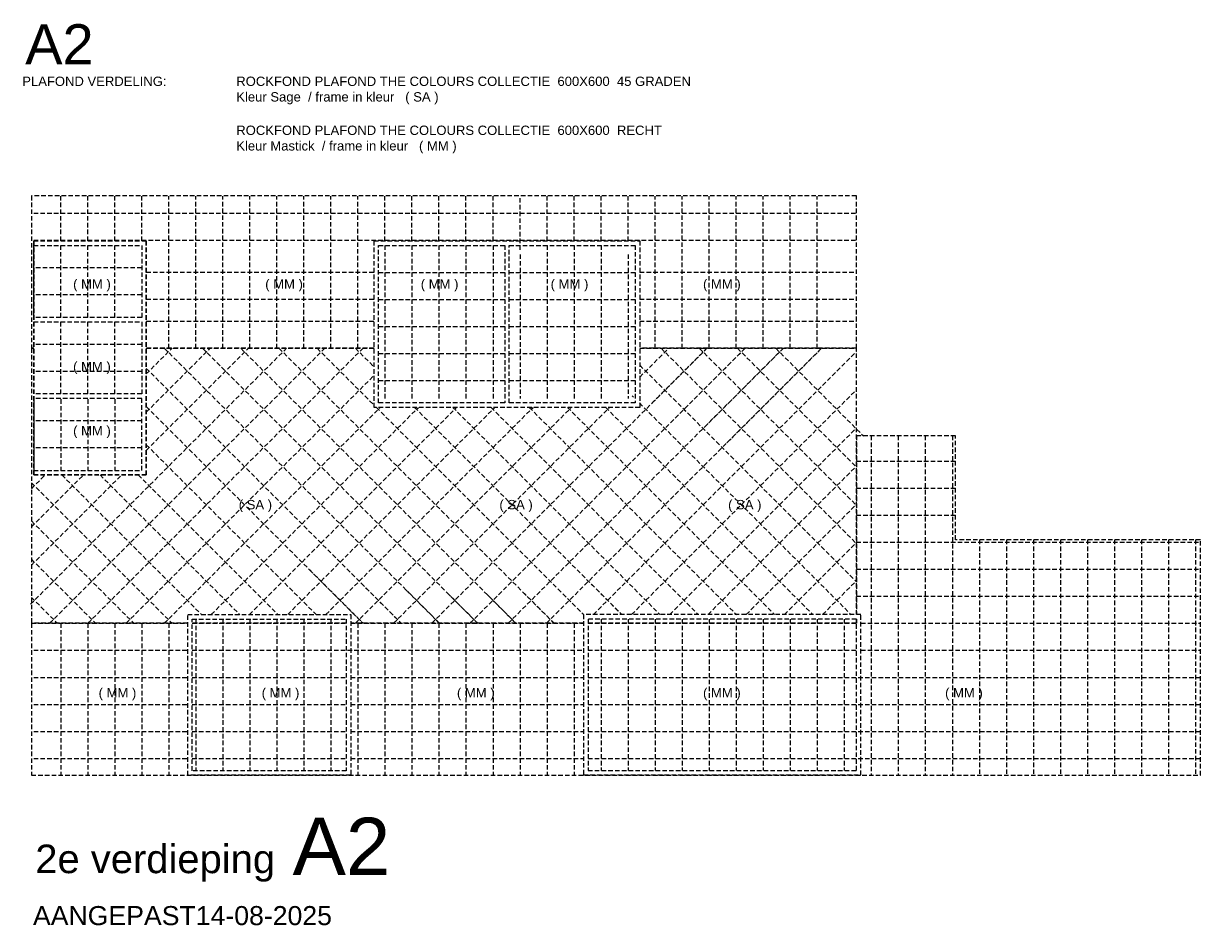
# Model space of a CAD drawing. Header units: millimetres. Extents: x 274596 to 660162, y 141333 to 298920.
# Tile 165 of 165: x 634027 to 660162, y 155298 to 175333. Entities that reach past the tile are written whole.
import ezdxf

# ---------------------------------------------------------------- set-up
doc = ezdxf.new("R2010")
doc.units = ezdxf.units.MM
doc.header["$LTSCALE"] = 400
doc.linetypes.add('HIDDEN', pattern=[0.375, 0.25, -0.125])
doc.layers.add('plafond', color=255, linetype='HIDDEN')
doc.layers.add('plat', color=5, linetype='Continuous')
doc.styles.add('Arial', font='arial.ttf', dxfattribs={"height": 211.666667})

# ---------------------------------------------------------------- blocks, each defined once
blk = doc.blocks.new('plafond a2')
at = {"layer": 'plafond'}
for p, q in [((650, 11870), (650, 12862)), ((1250, 11870), (1250, 12862)), ((1850, 11870), (1850, 12862)), ((2450, 11870), (2450, 12862)), ((3050, 9487), (3050, 12862)), ((3650, 9487), (3650, 12862)), ((4250, 9487), (4250, 12862)), ((4850, 9487), (4850, 12862)), ((5450, 9487), (5450, 12862)), ((6050, 9487), (6050, 12862)), ((6650, 9487), (6650, 12862)), ((7250, 9487), (7250, 12862)), ((7850, 11870), (7850, 12862)), ((8450, 11870), (8450, 12862)), ((9050, 11870), (9050, 12862)), ((9650, 11870), (9650, 12862)), ((10250, 11870), (10250, 12862)), ((10850, 11670), (10850, 12862)), ((11450, 11870), (11450, 12862)), ((12050, 11870), (12050, 12862)), ((12650, 11870), (12650, 12862)), ((13250, 11870), (13250, 12862)), ((13850, 9487), (13850, 12862)), ((14450, 9487), (14450, 12862)), ((15050, 9487), (15050, 12862)), ((15650, 9487), (15650, 12862)), ((16250, 9487), (16250, 12862)), ((16850, 9487), (16850, 12862)), ((17450, 9487), (17450, 12862)), ((50, 12487), (18320, 12487)), ((50, 11887), (18320, 11887)), ((650, 10170), (650, 11770)), ((1250, 10170), (1250, 11770)), ((1850, 10170), (1850, 11770)), ((7850, 11770), (7850, 8370)), ((8450, 11770), (8450, 8370)), ((9050, 11770), (9050, 8370)), ((9650, 11770), (9650, 8370)), ((10250, 11770), (10250, 8370)), ((10610, 11770), (13410, 11770)), ((11450, 11770), (11450, 8370)), ((12050, 11770), (12050, 8370)), ((12650, 11770), (12650, 8370)), ((10850, 11570), (10850, 8370)), ((13250, 11570), (13250, 8370)), ((2450, 11270), (50, 11270)), ((2550, 11175), (7610, 11175)), ((7710, 11170), (10510, 11170)), ((10610, 11170), (13410, 11170)), ((13510, 11175), (18320, 11175)), ((2450, 10670), (50, 10670)), ((2550, 10575), (7610, 10575)), ((7710, 10570), (10510, 10570)), ((10610, 10570), (13410, 10570)), ((13510, 10575), (18320, 10575)), ((650, 8470), (650, 10070)), ((1250, 8470), (1250, 10070)), ((1850, 8470), (1850, 10070)), ((2550, 10087), (7610, 10087)), ((7710, 9970), (10510, 9970)), ((10610, 9970), (13410, 9970)), ((13510, 10087), (18320, 10087)), ((-20, 3799), (5668, 9487)), ((-20, 3799), (5668, 9487)), ((2450, 9570), (50, 9570)), ((405, 3375), (6517, 9487)), ((1253, 3375), (7365, 9487)), ((2550, 7217), (4820, 9487)), ((2550, 8066), (3971, 9487)), ((2550, 8915), (3122, 9487)), ((2950, 9487), (9062, 3375)), ((3799, 9487), (9911, 3375)), ((4647, 9487), (10759, 3375)), ((5496, 9487), (11608, 3375)), ((6344, 9487), (7610, 8221)), ((7193, 9487), (7610, 9070)), ((8890, 3375), (15002, 9487)), ((9738, 3375), (15850, 9487)), ((10587, 3375), (16699, 9487)), ((11435, 3375), (17547, 9487)), ((12479, 3570), (18320, 9411)), ((13510, 8844), (14153, 9487)), ((13510, 8844), (14153, 9487)), ((13787, 8272), (15002, 9487)), ((13981, 9487), (18320, 5148)), ((14399, 8036), (15850, 9487)), ((14830, 9487), (18320, 5997)), ((14958, 7746), (16699, 9487)), ((15445, 7385), (17547, 9487)), ((15678, 9487), (18320, 6845)), ((16527, 9487), (18474, 7540)), ((7710, 9370), (10510, 9370)), ((10610, 9370), (13410, 9370)), ((2450, 8970), (50, 8970)), ((2550, 9039), (8214, 3375)), ((13510, 9109), (14760, 7860)), ((13510, 9109), (18320, 4299)), ((2102, 3375), (7610, 8883)), ((7710, 8770), (10510, 8770)), ((10610, 8770), (13410, 8770)), ((13327, 3570), (18320, 8563)), ((13341, 8430), (13372, 8399)), ((650, 8351), (650, 6765)), ((1250, 8351), (1250, 6765)), ((1850, 8351), (1850, 6765)), ((2550, 8190), (7365, 3375)), ((2950, 3375), (7745, 8170)), ((3994, 3570), (8594, 8170)), ((4842, 3570), (9442, 8170)), ((5691, 3570), (10291, 8170)), ((6539, 3570), (11139, 8170)), ((7193, 3375), (11988, 8170)), ((7661, 8170), (12261, 3570)), ((8041, 3375), (12836, 8170)), ((8510, 8170), (13110, 3570)), ((9358, 8170), (13958, 3570)), ((10207, 8170), (14807, 3570)), ((11055, 8170), (15655, 3570)), ((11904, 8170), (16504, 3570)), ((12752, 8170), (17352, 3570)), ((13501, 8270), (18201, 3570)), ((2450, 7870), (50, 7870)), ((14176, 3570), (18320, 7714)), ((2550, 7342), (6322, 3570)), ((18320, 7540), (18320, 3570)), ((18650, 7540), (18650, 0)), ((19250, 7540), (19250, 0)), ((19850, 7540), (19850, 0)), ((20450, 7540), (20450, 0)), ((2450, 7270), (50, 7270)), ((15025, 3570), (18320, 6865)), ((18320, 6975), (20520, 6975)), ((0, 4667), (2002, 6670)), ((0, 5516), (1154, 6670)), ((0, 6365), (305, 6670)), ((676, 6670), (3776, 3570)), ((1525, 6670), (4625, 3570)), ((2373, 6670), (5473, 3570)), ((0, 6497), (3122, 3375)), ((18320, 6375), (20520, 6375)), ((1253, 3375), (3992, 6113)), ((15873, 3570), (18320, 6017)), ((18320, 5775), (20520, 5775)), ((0, 5649), (2274, 3375)), ((2102, 3375), (4318, 5591)), ((21050, 5230), (21050, 0)), ((21650, 5230), (21650, 0)), ((22250, 5230), (22250, 0)), ((22850, 5230), (22850, 0)), ((23450, 5230), (23450, 0)), ((24050, 5230), (24050, 0)), ((24650, 5230), (24650, 0)), ((25250, 5230), (25250, 0)), ((25850, 5230), (25850, 0)), ((2950, 3375), (4780, 5205)), ((16722, 3570), (18320, 5168)), ((18320, 5175), (25960, 5175)), ((0, 4800), (1425, 3375)), ((6180, 4560), (7365, 3375)), ((18320, 4575), (25960, 4575)), ((7316, 4272), (8214, 3375)), ((12432, 4248), (13110, 3570)), ((17570, 3570), (18320, 4320)), ((0, 3952), (577, 3375)), ((8317, 4120), (9062, 3375)), ((9238, 4047), (9911, 3375)), ((10102, 4032), (10759, 3375)), ((10919, 4063), (11608, 3375)), ((11695, 4136), (12261, 3570)), ((18320, 3975), (25960, 3975)), ((3650, 3470), (3650, 100)), ((4250, 3470), (4250, 100)), ((4850, 3470), (4850, 100)), ((5450, 3470), (5450, 100)), ((6050, 3470), (6050, 100)), ((6650, 3470), (6650, 100)), ((12650, 3470), (12650, 106)), ((13250, 3470), (13250, 106)), ((13850, 3470), (13850, 106)), ((14450, 3470), (14450, 106)), ((15050, 3470), (15050, 106)), ((15650, 3470), (15650, 106)), ((16250, 3470), (16250, 106)), ((16850, 3470), (16850, 106)), ((17450, 3470), (17450, 106)), ((18050, 3470), (18050, 106)), ((18320, 3470), (18320, 3375)), ((650, 3375), (650, 0)), ((1250, 3375), (1250, 0)), ((1850, 3375), (1850, 0)), ((2450, 3375), (2450, 0)), ((3050, 3375), (3050, 0)), ((7250, 3375), (7250, 0)), ((7850, 3375), (7850, 0)), ((8450, 3375), (8450, 0)), ((9050, 3375), (9050, 0)), ((9650, 3375), (9650, 0)), ((10250, 3375), (10250, 0)), ((10850, 3375), (10850, 0)), ((11450, 3375), (11450, 0)), ((12050, 3375), (12050, 0)), ((18420, 3375), (25960, 3375)), ((50, 2775), (3470, 2775)), ((3570, 2775), (12261, 2775)), ((12361, 2775), (18320, 2775)), ((18420, 2775), (25960, 2775)), ((50, 2175), (3470, 2175)), ((3570, 2175), (6990, 2175)), ((7090, 2175), (12261, 2175)), ((12361, 2175), (25960, 2175)), ((50, 1575), (3470, 1575)), ((3570, 1575), (6990, 1575)), ((7090, 1575), (12261, 1575)), ((12361, 1575), (25960, 1575)), ((50, 975), (3470, 975)), ((3570, 975), (6990, 975)), ((7090, 975), (12261, 975)), ((12361, 975), (25960, 975)), ((50, 375), (3470, 375)), ((3570, 375), (6990, 375)), ((7090, 375), (12261, 375)), ((12361, 375), (25960, 375)), ((12650, 6), (12650, 0)), ((13250, 6), (13250, 0)), ((13850, 6), (13850, 0)), ((14450, 6), (14450, 0)), ((15050, 6), (15050, 0)), ((15650, 6), (15650, 0)), ((16250, 6), (16250, 0)), ((16850, 6), (16850, 0)), ((17450, 6), (17450, 0)), ((18050, 6), (18050, 0))]:
    blk.add_line(p, q, dxfattribs=at)
for points in [[(13510, 9487), (18320, 9487), (18320, 12870), (0, 12870), (0, 9487), (50, 9487)], [(50, 9487), (0, 9487), (0, 3375), (3470, 3375)], [(7610, 9487), (2550, 9487)], [(2550, 9487), (7610, 9487)], [(18320, 3570), (18320, 9487), (13510, 9487)], [(0, 3375), (0, 0), (25960, 0), (25960, 5230), (20520, 5230), (20520, 7540), (18320, 7540), (18320, 3570)], [(12361, 3375), (18320, 3375), (18320, 3470)], [(18320, 3470), (18320, 3375), (12361, 3375)], [(3470, 3375), (0, 3375)], [(3570, 3375), (6990, 3375)], [(6990, 3375), (3570, 3375)], [(7090, 3375), (12261, 3375)], [(12261, 3375), (7090, 3375)]]:
    blk.add_lwpolyline(points, dxfattribs=at)
for points in [[(2550, 11870), (50, 11870), (50, 6670), (2550, 6670)], [(50, 11870), (2550, 11870), (2550, 6670), (50, 6670)], [(2450, 10170), (50, 10170), (50, 11770), (2450, 11770)], [(7610, 11870), (13510, 11870), (13510, 8170), (7610, 8170)], [(10510, 8270), (7710, 8270), (7710, 11770), (10510, 11770)], [(10610, 11770), (13410, 11770), (13410, 8270), (10610, 8270)], [(50, 10070), (2450, 10070), (2450, 8470), (50, 8470)], [(2450, 8370), (50, 8370), (50, 6770), (2450, 6770)], [(3470, 3570), (7090, 3570), (7090, 0), (3470, 0)], [(3570, 3470), (6990, 3470), (6990, 100), (3570, 100)], [(12261, 6), (18420, 6), (18420, 3570), (12261, 3570)], [(12261, 6), (18420, 6), (18420, 3570), (12261, 3570)], [(12361, 106), (18320, 106), (18320, 3470), (12361, 3470)]]:
    blk.add_lwpolyline(points, close=True, dxfattribs=at)

msp = doc.modelspace()

# ---------------------------------------------------------------- block references
at = {"layer": 'plafond'}
msp.add_blockref('plafond a2', (634201.74537, 158634.52899), dxfattribs=at)

# ---------------------------------------------------------------- texts
at = {"layer": 'plat', "attachment_point": 1, "style": 'Arial'}
for s, insert, char_height in [('A2', (634063.98353, 175317.28219), 889), ('PLAFOND VERDELING:', (633998.09736, 174153.80447), 207.4333333), ('ROCKFOND PLAFOND THE COLOURS COLLECTIE  600X600  45 GRADEN \\PKleur Sage  / frame in kleur   ( SA )', (638750.67779, 174153.80447), 207.4333333), ('ROCKFOND PLAFOND THE COLOURS COLLECTIE  600X600  RECHT \\PKleur Mastick  / frame in kleur   ( MM )', (638750.67779, 173065.51814), 207.4333333), ('  ( MM )', (634966.67197, 169650.46205), 207.433333), ('  ( MM )', (639232.53667, 169650.46205), 207.433333), ('  ( MM )', (642686.8604, 169650.46205), 207.433333), ('  ( MM )', (645571.39892, 169650.46205), 207.433333), ('  ( MM )', (648954.49962, 169650.46205), 207.433333), ('  ( MM )', (634966.67197, 167817.58277), 207.433333), ('  ( MM )', (634966.67197, 166392.85855), 207.433333), ('  ( SA )', (638644.01974, 164750.01569), 207.433333), ('  ( SA )', (638644.01974, 164750.01569), 207.433333), ('  ( SA )', (644433.05328, 164750.01569), 207.433333), ('  ( SA )', (649511.86151, 164750.01569), 207.433333), ('  ( MM )', (635533.06584, 160569.64017), 207.433333), ('  ( MM )', (639153.86654, 160569.64017), 207.433333), ('  ( MM )', (643489.88773, 160569.64017), 207.433333), ('  ( MM )', (648954.49962, 160569.64017), 207.433333), ('  ( MM )', (654329.93994, 160569.64017), 207.433333), ('A2', (640001.70644, 157691.43512), 1270), ('2e verdieping', (634287.37929, 157094.52212), 635), ('AANGEPAST14-08-2025 ', (634236.15343, 155728.43927), 423.3333333)]:
    msp.add_mtext(s, dxfattribs=dict(at, insert=insert, char_height=char_height))

doc.saveas('drawing.dxf')
